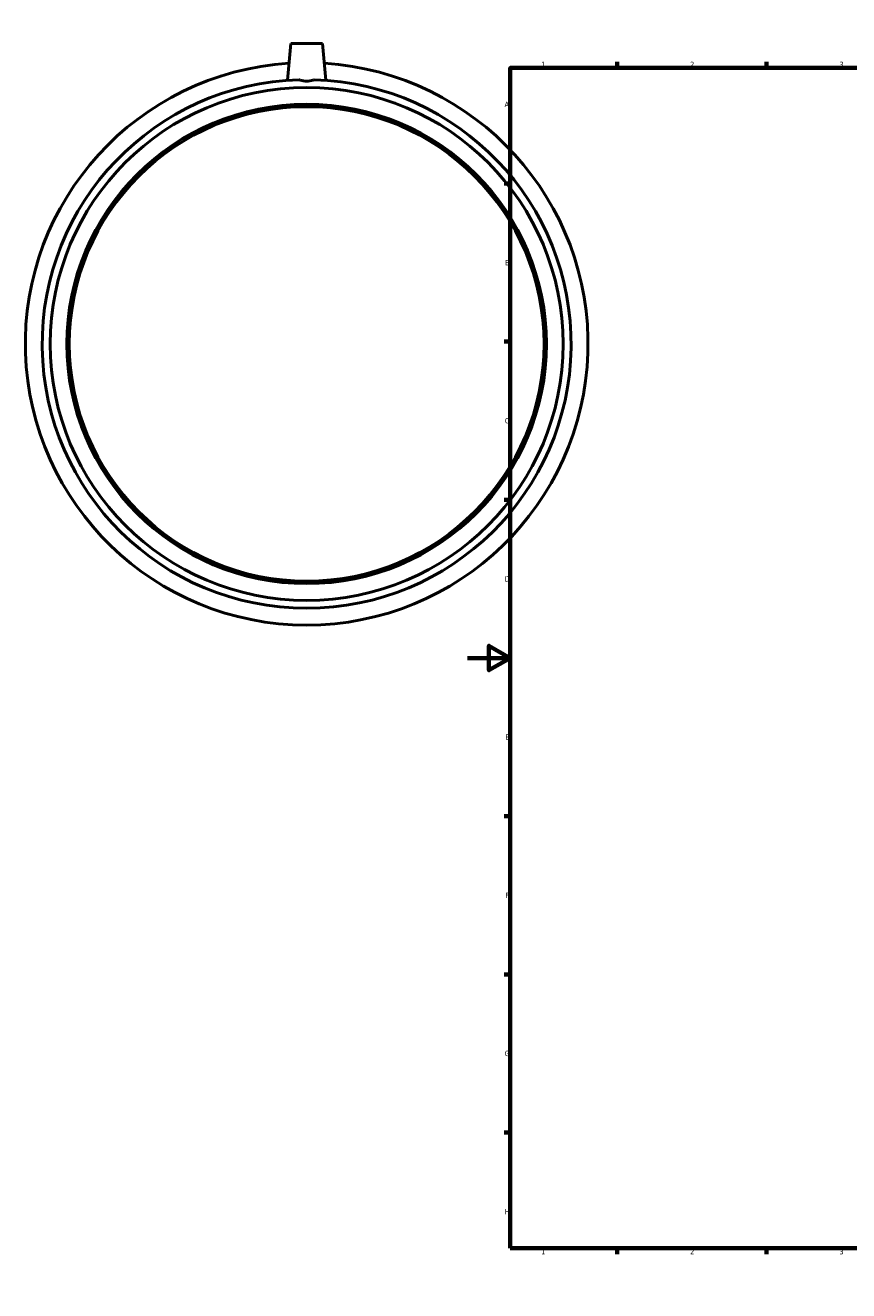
# Model space of a CAD drawing. Header units: millimetres. Extents: x -208 to 1138, y -259 to 1241.
# Tile 1 of 7: x -208 to 179, y 0 to 594. Entities that reach past the tile are written whole.
import ezdxf

# ---------------------------------------------------------------- set-up
doc = ezdxf.new("R2010")
doc.units = ezdxf.units.MM
doc.layers.add('Border (ISO)', color=7, linetype='Continuous', lineweight=70)
doc.layers.add('Visible (ISO)', color=7, linetype='Continuous', lineweight=50)
doc.styles.add('Note Text (ISO)', font='tahoma.ttf')

# ---------------------------------------------------------------- blocks, each defined once
blk = doc.blocks.new('Borders Default Border')
at = {"layer": 'Border (ISO)'}
for p, q in [((70.08, 574), (70.08, 576.9)), ((140.17, 574), (140.17, 576.9)), ((210.25, 574), (210.25, 576.9)), ((280.33, 574), (280.33, 576.9)), ((350.42, 574), (350.42, 576.9)), ((490.58, 574), (490.58, 576.9)), ((560.67, 574), (560.67, 576.9)), ((630.75, 574), (630.75, 576.9)), ((700.83, 574), (700.83, 576.9)), ((770.92, 574), (770.92, 576.9)), ((20, 519.75), (17.1, 519.75)), ((821, 519.75), (823.9, 519.75)), ((20, 445.5), (17.1, 445.5)), ((821, 445.5), (823.9, 445.5)), ((20, 371.25), (17.1, 371.25)), ((821, 371.25), (823.9, 371.25)), ((20, 222.75), (17.1, 222.75)), ((821, 222.75), (823.9, 222.75)), ((20, 148.5), (17.1, 148.5)), ((821, 148.5), (823.9, 148.5)), ((20, 74.25), (17.1, 74.25)), ((821, 74.25), (823.9, 74.25)), ((70.08, 20), (70.08, 17.1)), ((140.17, 20), (140.17, 17.1)), ((210.25, 20), (210.25, 17.1)), ((280.33, 20), (280.33, 17.1)), ((350.42, 20), (350.42, 17.1)), ((490.58, 20), (490.58, 17.1)), ((560.67, 20), (560.67, 17.1)), ((630.75, 20), (630.75, 17.1)), ((700.83, 20), (700.83, 17.1)), ((770.92, 20), (770.92, 17.1))]:
    blk.add_line(p, q, dxfattribs=at)
at = {"layer": 'Border (ISO)', "flags": 128}
for points in [[(420.5, 594), (420.5, 574), (414.73, 584), (426.27, 584), (420.5, 574)], [(20, 20), (20, 574), (821, 574), (821, 20), (20, 20)], [(0, 297), (20, 297), (10, 302.77), (10, 291.23), (20, 297)], [(841, 297), (821, 297), (831, 302.77), (831, 291.23), (821, 297)], [(420.5, 0), (420.5, 20), (414.73, 10), (426.27, 10), (420.5, 20)]]:
    blk.add_lwpolyline(points, dxfattribs=at)
at = {"layer": 'Border (ISO)', "color": 232, "true_color": 0xca0064, "char_height": 2.5, "attachment_point": 7, "style": 'Note Text (ISO)'}
for s, insert in [('1', (34.48, 574.4)), ('2', (104.37, 574.4)), ('3', (174.43, 574.35)), ('4', (244.42, 574.4)), ('5', (314.64, 574.35)), ('6', (384.66, 574.35)), ('7', (454.77, 574.4)), ('8', (524.81, 574.34)), ('9', (594.88, 574.35)), ('10', (664.29, 574.35)), ('11', (734.37, 574.4)), ('12', (804.46, 574.4)), ('A', (17.29, 555.62)), ('A', (821.59, 555.62)), ('B', (17.59, 481.37)), ('B', (821.89, 481.37)), ('C', (17.43, 407.08)), ('C', (821.73, 407.08)), ('D', (17.43, 332.88)), ('D', (821.73, 332.88)), ('E', (17.64, 258.63)), ('E', (821.94, 258.63)), ('F', (17.7, 184.38)), ('F', (822, 184.38)), ('G', (17.31, 110.08)), ('G', (821.61, 110.08)), ('H', (17.44, 35.88)), ('H', (821.74, 35.88)), ('1', (34.48, 17.1)), ('2', (104.37, 17.1)), ('3', (174.43, 17.05)), ('4', (244.42, 17.1)), ('5', (314.64, 17.05)), ('6', (384.66, 17.05)), ('7', (454.77, 17.1)), ('8', (524.81, 17.04)), ('9', (594.88, 17.05)), ('10', (664.29, 17.05)), ('11', (734.37, 17.1)), ('12', (804.46, 17.1))]:
    blk.add_mtext(s, dxfattribs=dict(at, insert=insert))

msp = doc.modelspace()

# ---------------------------------------------------------------- linework, layer by layer
at = {"layer": 'Visible (ISO)'}
for p, q in [((-83.041, 585.427), (-84.55, 568.18)), ((-68.041, 585.427), (-83.041, 585.427)), ((-68.041, 585.427), (-66.532, 568.18))]:
    msp.add_line(p, q, dxfattribs=at)
for radius in [120.358, 112.5, 111.375]:
    msp.add_circle((-75.541, 444.427), radius, dxfattribs=at)
for radius, start, end in [(132, 93.60955, 86.39045), (124.08, 91.613392, 88.386608)]:
    msp.add_arc((-75.541, 444.427), radius, start, end, dxfattribs=at)
msp.add_open_spline([(-72.048, 568.458), (-72.215, 568.385), (-72.386, 568.317), (-73.496, 567.918), (-74.538, 567.737), (-76.545, 567.737), (-77.587, 567.918), (-78.697, 568.317), (-78.868, 568.385), (-79.035, 568.458)], degree=3, knots=[1.5125875, 1.5125875, 1.5125875, 1.5125875, 1.56885537, 1.56885537, 1.86991077, 1.86991077, 2.17096617, 2.17096617, 2.22723404, 2.22723404, 2.22723404, 2.22723404], dxfattribs=at)

# ---------------------------------------------------------------- block references
msp.add_blockref('Borders Default Border', (0, 0))

doc.saveas('drawing.dxf')
